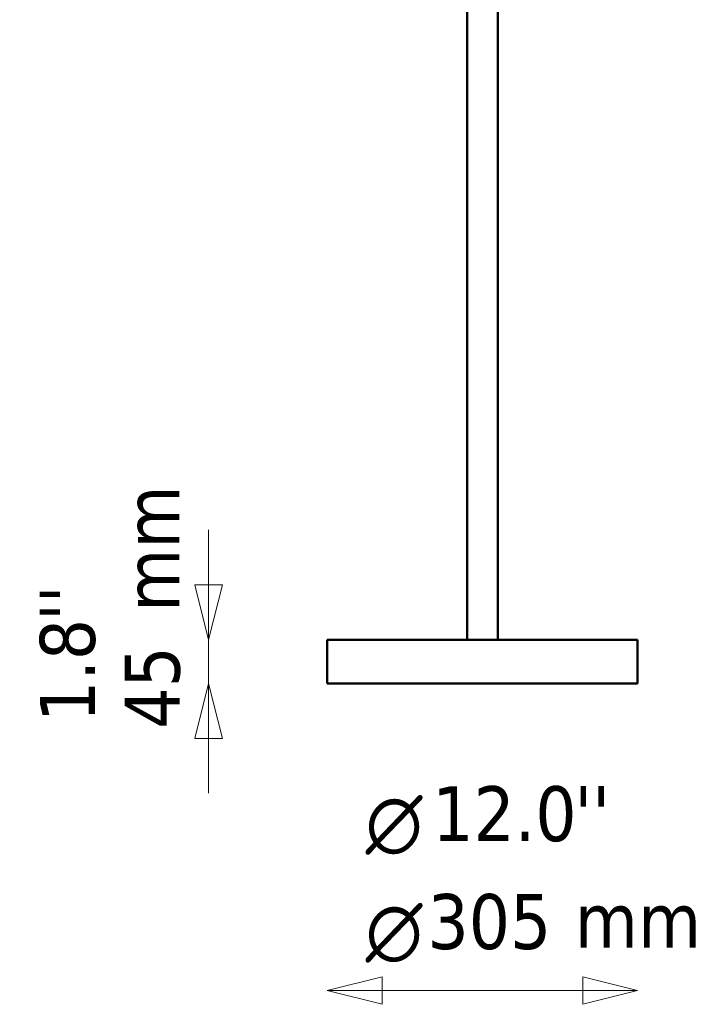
# Model space of a CAD drawing. Header units: millimetres. Extents: x 307 to 3704, y 278 to 4742.
# Tile 5 of 10: x 425 to 1101, y 2648 to 3616. Entities that reach past the tile are written whole.
import ezdxf

# ---------------------------------------------------------------- set-up
doc = ezdxf.new("R2010")
doc.units = ezdxf.units.MM
doc.header["$LTSCALE"] = 18
for name, color, linetype, lineweight in [('Symbol (ISO)', 7, 'Continuous', 25), ('Widoczne (ISO)', 7, 'Continuous', 50), ('Wymiar (ISO)', 7, 'Continuous', 25)]:
    doc.layers.add(name, color=color, linetype=linetype, lineweight=lineweight)
doc.styles.add('Styl tekstu27', font='AIGDT___.TTF')
doc.styles.add('Tekst notatki (ISO)', font='tahoma.ttf')

msp = doc.modelspace()

# ---------------------------------------------------------------- linework, layer by layer
at = {"layer": 'Widoczne (ISO)', "linetype": 'Continuous', "lineweight": 50}
for p, q in [((865.22, 3006.44), (865.22, 4036.44)), ((895.22, 3006.44), (895.22, 4036.44)), ((1032.72, 3006.44), (727.72, 3006.44)), ((727.72, 2963.44), (727.72, 3006.44)), ((1032.72, 2963.44), (1032.72, 3006.44)), ((727.72, 2963.44), (1032.72, 2963.44))]:
    msp.add_line(p, q, dxfattribs=at)
at = {"layer": 'Wymiar (ISO)', "lineweight": 18}
for p, q in [((611.13, 3060.44), (611.13, 3114.44)), ((597.63, 3060.44), (611.13, 3006.44)), ((624.63, 3060.44), (597.63, 3060.44)), ((611.13, 3060.44), (611.13, 3006.44)), ((611.13, 3006.44), (624.63, 3060.44)), ((611.13, 2963.44), (611.13, 3006.44)), ((611.13, 2963.44), (597.63, 2909.44)), ((611.13, 2909.44), (611.13, 2963.44)), ((624.63, 2909.44), (611.13, 2963.44)), ((597.63, 2909.44), (624.63, 2909.44)), ((611.13, 2909.44), (611.13, 2855.44)), ((781.72, 2674.97), (727.72, 2661.47)), ((781.72, 2647.97), (781.72, 2674.97)), ((1032.72, 2661.47), (978.72, 2674.97)), ((978.72, 2674.97), (978.72, 2647.97)), ((781.72, 2661.47), (727.72, 2661.47)), ((727.72, 2661.47), (781.72, 2647.97)), ((978.72, 2661.47), (781.72, 2661.47)), ((978.72, 2661.47), (1032.72, 2661.47)), ((978.72, 2647.97), (1032.72, 2661.47))]:
    msp.add_line(p, q, dxfattribs=at)
at = {"layer": 'Wymiar (ISO)', "lineweight": 18, "flags": 128}
for points in [[(597.63, 3060.44), (611.13, 3006.44), (624.63, 3060.44), (597.63, 3060.44)], [(624.63, 2909.44), (611.13, 2963.44), (597.63, 2909.44), (624.63, 2909.44)], [(781.72, 2674.97), (727.72, 2661.47), (781.72, 2647.97), (781.72, 2674.97)], [(978.72, 2647.97), (1032.72, 2661.47), (978.72, 2674.97), (978.72, 2647.97)]]:
    msp.add_lwpolyline(points, dxfattribs=at)
at = {"layer": 'Wymiar (ISO)'}
for points in [[(597.63, 3060.44), (611.13, 3006.44), (624.63, 3060.44), (597.63, 3060.44)], [(624.63, 2909.44), (611.13, 2963.44), (597.63, 2909.44), (624.63, 2909.44)], [(781.72, 2674.97), (727.72, 2661.47), (781.72, 2647.97), (781.72, 2674.97)], [(978.72, 2647.97), (1032.72, 2661.47), (978.72, 2674.97), (978.72, 2647.97)]]:
    msp.add_solid(points, dxfattribs=at)

# ---------------------------------------------------------------- texts
at = {"layer": 'Symbol (ISO)', "insert": (528.24, 3033.91), "char_height": 54, "width": 124.7164, "attachment_point": 1, "rotation": 90, "style": 'Tekst notatki (ISO)'}
msp.add_mtext('\\fTahoma|b0|i0;mm', dxfattribs=at)
at = {"layer": 'Symbol (ISO)', "insert": (970.99, 2757.52), "char_height": 54, "width": 124.7164, "attachment_point": 1, "style": 'Tekst notatki (ISO)'}
msp.add_mtext('\\fTahoma|b0|i0;mm', dxfattribs=at)
at = {"layer": 'Wymiar (ISO)', "char_height": 54, "attachment_point": 7, "rotation": 90, "style": 'Tekst notatki (ISO)'}
for s, insert in [("''", (499.11, 3024.8)), ('1.8', (500.33, 2925.58)), ('45', (583.69, 2918.93))]:
    msp.add_mtext(s, dxfattribs=dict(at, insert=insert))
at = {"layer": 'Wymiar (ISO)', "char_height": 54, "attachment_point": 7}
for s, insert, style in [('12.0', (830.86, 2807.38), 'Tekst notatki (ISO)'), ("''", (970.6, 2808.52), 'Tekst notatki (ISO)'), ('\\fAIGDT|b0|i0|p0;n', (765.38, 2794.97), 'Styl tekstu27'), ('305', (826.24, 2701.31), 'Tekst notatki (ISO)'), ('\\fAIGDT|b0|i0|p0;n', (765.38, 2688.9), 'Styl tekstu27')]:
    msp.add_mtext(s, dxfattribs=dict(at, insert=insert, style=style))

doc.saveas('drawing.dxf')
